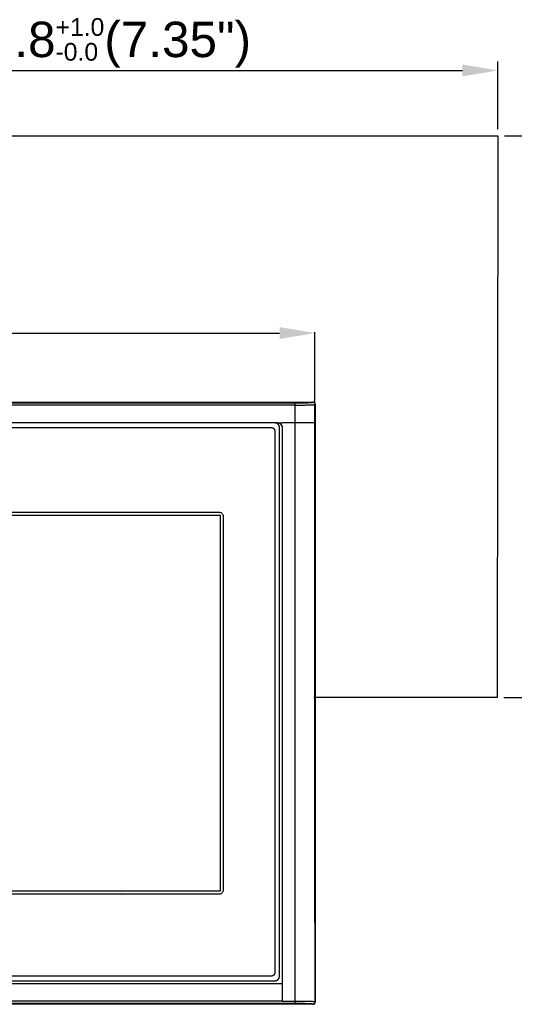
# Model space of a CAD drawing. Extents: x 0 to 841, y 0 to 594.
# Tile 14 of 102: x 229 to 341, y 240 to 463. Entities that reach past the tile are written whole.
import ezdxf

# ---------------------------------------------------------------- set-up
doc = ezdxf.new("R2010")
doc.units = 0
doc.header["$LTSCALE"] = 46.255
doc.header["$MEASUREMENT"] = 0
doc.header["$PDMODE"] = 3
doc.header["$PDSIZE"] = 0.3125
doc.layers.get('0').update_dxf_attribs({"linetype": 'CONTINUOUS'})
doc.layers.get('Defpoints').update_dxf_attribs({"linetype": 'CONTINUOUS'})
doc.layers.add('5_ALL_CURVES', color=7, linetype='CONTINUOUS')
doc.layers.add('7_ALL_FEATURES', color=7, linetype='CONTINUOUS')
doc.layers.add('AM_5', color=3, linetype='CONTINUOUS', lineweight=15)
doc.styles.add('TEXTSTYLE_2', font='arial.ttf')
doc.dimstyles.get("Standard").update_dxf_attribs({"dimtxt": 0.18, "dimasz": 0.18, "dimexe": 0.18, "dimexo": 0.0625, "dimgap": 0.09, "dimtad": 0, "dimtih": 1, "dimtoh": 1, "dimdec": 4, "dimzin": 0, "dimdsep": 46, "dimtxsty": 'Standard', "dimcen": 0.09, "dimadec": 0, "dimazin": 0, "dimtfac": 1, "dimtdec": 4, "dimtofl": 0, "dimtmove": 0, "dimatfit": 3, "dimfxl": 0, "dimtolj": 1, "dimtzin": 0, "dimarcsym": 0})
doc.dimstyles.new('Standard$0', dxfattribs={"dimtxt": 0.18, "dimasz": 0.18, "dimexe": 0.18, "dimexo": 0.0625, "dimgap": 0.09, "dimtad": 0, "dimtih": 1, "dimtoh": 1, "dimdec": 4, "dimzin": 0, "dimdsep": 46, "dimtxsty": 'Standard', "dimcen": 0.09, "dimadec": 0, "dimazin": 0, "dimtfac": 1, "dimtdec": 4, "dimtofl": 0, "dimtmove": 0, "dimatfit": 3, "dimfxl": 0, "dimtolj": 1, "dimtzin": 0, "dimarcsym": 0})

# ---------------------------------------------------------------- blocks, each defined once
blk = doc.blocks.new('*D8')
at = {"color": 0, "linetype": 'Continuous', "lineweight": -2}
for p, q in [((99.75, 371.71), (99.75, 392.12)), ((107.75, 391.94), (287.63, 391.94)), ((295.63, 371.71), (295.63, 392.12))]:
    blk.add_line(p, q, dxfattribs=at)
at = {"color": 0, "linetype": 'Continuous'}
for points in [[(107.75, 393.28), (107.75, 390.61), (99.75, 391.94)], [(287.63, 393.28), (287.63, 390.61), (295.63, 391.94)]]:
    blk.add_solid(points, dxfattribs=at)
at = {"layer": 'Defpoints', "color": 0, "linetype": 'Continuous'}
for p in [(295.63, 391.94), (99.75, 371.65), (295.63, 371.65)]:
    blk.add_point(p, dxfattribs=at)
at = {"color": 0, "linetype": 'Continuous', "insert": (195.77, 398.77), "char_height": 8, "attachment_point": 5, "style": 'TEXTSTYLE_2'}
blk.add_mtext('\\A1;196(7.72")', dxfattribs=at)
blk = doc.blocks.new('_FILLED')
at = {"color": 0, "linetype": 'ByBlock'}
blk.add_solid([(0, 0), (-1, 0.167), (-1, -0.167)], dxfattribs=at)
blk = doc.blocks.new('*D16')
at = {"layer": 'AM_5', "color": 0, "linetype": 'ByBlock', "lineweight": -2}
for p, q in [((150.17, 437.97), (150.17, 453.22)), ((158.17, 451.22), (328.97, 451.22)), ((336.97, 437.97), (336.97, 453.22))]:
    blk.add_line(p, q, dxfattribs=at)
at = {"layer": 'Defpoints', "color": 0}
for p in [(336.97, 451.22), (150.17, 436.47), (336.97, 436.47)]:
    blk.add_point(p, dxfattribs=at)
at = {"layer": 'AM_5', "color": 0, "lineweight": -2, "xscale": 8, "yscale": 8, "zscale": 8, "rotation": 180}
blk.add_blockref('_FILLED', (150.17, 451.22), dxfattribs=at)
at = {"layer": 'AM_5', "color": 0, "lineweight": -2, "xscale": 8, "yscale": 8, "zscale": 8}
blk.add_blockref('_FILLED', (336.97, 451.22), dxfattribs=at)
at = {"layer": 'AM_5', "color": 0, "insert": (245.1, 457.43), "char_height": 8, "attachment_point": 5, "style": 'TEXTSTYLE_2'}
blk.add_mtext('\\A1;186.8{\\H4.000000;\\S+1.0^ -0.0;}(7.35")', dxfattribs=at)
blk = doc.blocks.new('*D17')
at = {"layer": 'AM_5', "color": 0, "linetype": 'ByBlock', "lineweight": -2}
for p, q in [((338.47, 436.47), (347.89, 436.47)), ((345.89, 428.47), (345.89, 317.67)), ((338.34, 309.67), (347.89, 309.67))]:
    blk.add_line(p, q, dxfattribs=at)
at = {"layer": 'Defpoints', "color": 0}
for p in [(336.97, 436.47), (336.84, 309.67), (345.89, 309.67)]:
    blk.add_point(p, dxfattribs=at)
at = {"layer": 'AM_5', "color": 0, "lineweight": -2, "xscale": 8, "yscale": 8, "zscale": 8}
for p, rotation in [((345.89, 436.47), 90), ((345.89, 309.67), 270)]:
    blk.add_blockref('_FILLED', p, dxfattribs=dict(at, rotation=rotation))
at = {"layer": 'AM_5', "color": 0, "insert": (353.5, 375.06), "char_height": 8, "attachment_point": 5, "rotation": 270, "style": 'TEXTSTYLE_2'}
blk.add_mtext('\\A1;{\\fArial|b0|i0|c136|p34;126.8{\\H4.000000;\\S+1.0^ -0.0;}}(4.99")', dxfattribs=at)

msp = doc.modelspace()

# ---------------------------------------------------------------- linework, layer by layer
for p, q in [((150.16712, 436.47456), (336.96712, 436.47456)), ((336.96712, 436.47456), (336.84451, 309.67462))]:
    msp.add_line(p, q)
at = {"color": 7, "linetype": 'Continuous'}
msp.add_line((336.84451, 309.67462), (295.40385, 309.66792), dxfattribs=at)
at = {"layer": '5_ALL_CURVES', "color": 7, "linetype": 'Continuous'}
for p, q in [((286.61895, 371.64217), (108.15565, 371.64217)), ((109.14035, 370.64217), (285.63425, 370.64217)), ((286.58735, 369.68917), (286.58735, 247.69517)), ((287.58735, 246.71057), (287.58735, 370.67377)), ((121.14725, 350.85217), (274.22725, 350.85217)), ((274.22725, 350.85217), (274.22725, 265.93217)), ((274.22725, 265.93217), (121.14725, 265.93217)), ((251.45385, 265.38591), (251.59759, 265.24217)), ((285.63425, 246.74217), (109.14035, 246.74217)), ((108.15565, 245.74217), (286.61895, 245.74217))]:
    msp.add_line(p, q, dxfattribs=at)
for points in [[(286.98845, 371.56652), (286.97297, 371.57281), (286.9574, 371.57885), (286.94174, 371.58462), (286.92601, 371.59012), (286.9102, 371.59536), (286.89431, 371.60033), (286.87837, 371.60504), (286.86236, 371.60947), (286.84631, 371.61362), (286.8302, 371.61751), (286.81405, 371.62111), (286.79787, 371.62444), (286.78165, 371.62749), (286.76541, 371.63025), (286.74915, 371.63273), (286.73287, 371.63493), (286.71658, 371.63684), (286.70029, 371.63846), (286.684, 371.63979), (286.66771, 371.64083), (286.65144, 371.64157), (286.63518, 371.64202), (286.61895, 371.64217)], [(287.51305, 371.04), (287.50425, 371.06071), (287.49498, 371.08123), (287.48524, 371.10155), (287.47505, 371.12166), (287.46441, 371.14155), (287.45332, 371.16119), (287.44178, 371.18058), (287.42981, 371.19971), (287.41739, 371.21856), (287.40455, 371.23712), (287.39128, 371.25537), (287.37758, 371.2733), (287.36347, 371.2909), (287.34894, 371.30816), (287.334, 371.32506), (287.31866, 371.34158), (287.30291, 371.35773), (287.28692, 371.37333), (287.27055, 371.38854), (287.25381, 371.40335), (287.23673, 371.41776), (287.2193, 371.43176), (287.20155, 371.44535), (287.18349, 371.45852), (287.16512, 371.47128), (287.14647, 371.48361), (287.12755, 371.49551), (287.10836, 371.50699), (287.08892, 371.51802), (287.06925, 371.52862), (287.04935, 371.53877), (287.02924, 371.54847), (287.00894, 371.55773), (286.98845, 371.56652)], [(285.63425, 370.64217), (285.66345, 370.64168), (285.69271, 370.64021), (285.722, 370.63779), (285.75128, 370.63441), (285.78053, 370.63009), (285.80971, 370.62485), (285.83878, 370.61868), (285.86772, 370.6116), (285.89649, 370.60362), (285.92505, 370.59476), (285.95339, 370.58501), (285.98146, 370.5744), (286.00923, 370.56293), (286.03667, 370.55061), (286.06375, 370.53746), (286.09043, 370.52348), (286.11669, 370.50869), (286.14248, 370.49309), (286.16778, 370.4767), (286.19256, 370.45952), (286.21678, 370.44157), (286.2404, 370.42285), (286.2634, 370.40339), (286.28575, 370.38318), (286.30741, 370.36224), (286.32835, 370.34059), (286.34855, 370.31824), (286.36802, 370.29524), (286.38673, 370.27162), (286.40469, 370.24741), (286.42186, 370.22264), (286.43826, 370.19734), (286.45386, 370.17155), (286.46865, 370.1453), (286.48263, 370.11862), (286.49578, 370.09155), (286.5081, 370.06411), (286.51957, 370.03634), (286.53018, 370.00827), (286.53993, 369.97994), (286.5488, 369.95137), (286.55678, 369.92261), (286.56385, 369.89368), (286.57002, 369.86461), (286.57527, 369.83543), (286.57959, 369.80619), (286.58297, 369.77691), (286.58539, 369.74762), (286.58686, 369.71836), (286.58735, 369.68917)], [(287.54818, 370.94021), (287.54566, 370.94864), (287.54307, 370.95705), (287.5404, 370.96545), (287.53766, 370.97382), (287.53484, 370.98217), (287.53195, 370.9905), (287.52899, 370.99881), (287.52595, 371.0071), (287.52283, 371.01536), (287.51965, 371.0236), (287.51639, 371.03182), (287.51305, 371.04)], [(287.58735, 370.67377), (287.58724, 370.68711), (287.58694, 370.70047), (287.58644, 370.71384), (287.58574, 370.72722), (287.58484, 370.74061), (287.58374, 370.754), (287.58244, 370.76739), (287.58096, 370.78078), (287.57927, 370.79417), (287.57739, 370.80755), (287.57532, 370.82091), (287.57306, 370.83427), (287.57061, 370.8476), (287.56796, 370.86092), (287.56513, 370.87421), (287.56211, 370.88747), (287.55891, 370.90071), (287.55552, 370.91391), (287.55194, 370.92708), (287.54818, 370.94021)], [(286.58735, 247.69517), (286.58686, 247.66597), (286.58539, 247.63671), (286.58297, 247.60742), (286.57959, 247.57814), (286.57527, 247.5489), (286.57002, 247.51973), (286.56385, 247.49066), (286.55678, 247.46172), (286.5488, 247.43296), (286.53993, 247.40439), (286.53018, 247.37606), (286.51957, 247.34799), (286.5081, 247.32022), (286.49578, 247.29279), (286.48263, 247.26571), (286.46865, 247.23903), (286.45386, 247.21278), (286.43826, 247.18699), (286.42186, 247.16169), (286.40469, 247.13692), (286.38673, 247.11271), (286.36802, 247.08909), (286.34855, 247.06609), (286.32835, 247.04375), (286.30741, 247.02209), (286.28575, 247.00115), (286.2634, 246.98094), (286.2404, 246.96148), (286.21678, 246.94276), (286.19256, 246.92481), (286.16778, 246.90764), (286.14248, 246.89124), (286.11669, 246.87564), (286.09043, 246.86085), (286.06375, 246.84687), (286.03667, 246.83372), (286.00923, 246.8214), (285.98146, 246.80993), (285.95339, 246.79932), (285.92505, 246.78957), (285.89649, 246.78071), (285.86772, 246.77273), (285.83878, 246.76565), (285.80971, 246.75948), (285.78053, 246.75424), (285.75128, 246.74992), (285.722, 246.74654), (285.69271, 246.74412), (285.66345, 246.74266), (285.63425, 246.74217)], [(286.61895, 245.74217), (286.63503, 245.74231), (286.65114, 245.74275), (286.66726, 245.74348), (286.6834, 245.7445), (286.69954, 245.7458), (286.71568, 245.74739), (286.73182, 245.74927), (286.74795, 245.75143), (286.76406, 245.75386), (286.78016, 245.75658), (286.79623, 245.75957), (286.81227, 245.76284), (286.82827, 245.76638), (286.84423, 245.77019), (286.86015, 245.77427), (286.87602, 245.77863), (286.89182, 245.78324), (286.90757, 245.78813), (286.92325, 245.79327), (286.93885, 245.79868), (286.95438, 245.80435), (286.96983, 245.81027), (286.98518, 245.81646)], [(286.98518, 245.81646), (287.00589, 245.82526), (287.02641, 245.83453), (287.04673, 245.84427), (287.06684, 245.85446), (287.08673, 245.8651), (287.10637, 245.87619), (287.12576, 245.88773), (287.14489, 245.89971), (287.16374, 245.91212), (287.1823, 245.92496), (287.20055, 245.93823), (287.21848, 245.95193), (287.23608, 245.96604), (287.25334, 245.98057), (287.27024, 245.99551), (287.28677, 246.01086), (287.30291, 246.0266), (287.31851, 246.0426), (287.33372, 246.05896), (287.34853, 246.0757), (287.36294, 246.09278), (287.37694, 246.11021), (287.39053, 246.12796), (287.4037, 246.14602), (287.41646, 246.16439), (287.42879, 246.18304), (287.44069, 246.20197), (287.45217, 246.22115), (287.4632, 246.24059), (287.4738, 246.26026), (287.48395, 246.28016), (287.49365, 246.30027), (287.50291, 246.32057), (287.5117, 246.34106)], [(287.5117, 246.34106), (287.51799, 246.35654), (287.52403, 246.37211), (287.5298, 246.38777), (287.5353, 246.4035), (287.54054, 246.41932), (287.54551, 246.4352), (287.55022, 246.45114), (287.55465, 246.46715), (287.5588, 246.48321), (287.56269, 246.49931), (287.56629, 246.51546), (287.56962, 246.53164), (287.57267, 246.54786), (287.57543, 246.5641), (287.57791, 246.58036), (287.58011, 246.59664), (287.58202, 246.61293), (287.58364, 246.62922), (287.58497, 246.64552), (287.58601, 246.6618), (287.58675, 246.67808), (287.5872, 246.69433), (287.58735, 246.71057)]]:
    msp.add_lwpolyline(points, dxfattribs=at)
at = {"layer": '7_ALL_FEATURES', "color": 7, "linetype": 'Continuous'}
for p, q in [((100.20562, 376.3741), (295.16887, 376.3741)), ((104.24511, 376.18019), (291.12938, 376.18019)), ((291.12938, 375.6731), (104.24511, 375.6731)), ((291.12938, 240.58424), (291.12938, 376.18019)), ((295.16887, 376.3741), (295.12938, 376.3346)), ((295.12938, 376.31988), (295.12938, 376.3346)), ((295.62938, 375.83461), (295.66918, 375.8744)), ((295.62938, 276.71606), (295.62938, 375.81957)), ((295.66918, 375.8744), (295.66918, 240.90993)), ((287.18725, 371.64217), (108.15565, 371.64217)), ((287.18732, 371.68514), (108.18725, 371.68514)), ((286.74736, 371.63211), (286.61895, 371.64217)), ((287.18725, 371.68514), (287.18725, 371.64217)), ((291.12938, 371.64217), (288.18725, 371.68515)), ((294.69947, 371.646), (293.86881, 371.64419)), ((295.16531, 371.64762), (294.69947, 371.646)), ((295.47605, 371.64942), (295.16531, 371.64762)), ((295.59088, 371.65067), (295.47605, 371.64942)), ((287.58735, 246.71057), (287.58735, 370.67377)), ((288.18725, 370.68355), (288.18725, 241.07091)), ((121.48725, 351.54217), (273.88725, 351.54217)), ((274.88725, 350.54217), (274.88725, 266.24217)), ((295.63481, 240.94491), (295.62938, 276.71606)), ((273.88725, 265.24217), (121.48725, 265.24217)), ((107.18725, 245.14217), (288.18725, 245.14217)), ((108.15565, 245.74217), (286.61895, 245.74217)), ((295.16887, 240.41024), (100.20593, 240.41024)), ((291.12938, 240.58424), (104.24511, 240.58424)), ((288.18725, 241.11577), (107.17422, 241.11577)), ((288.18725, 241.08168), (291.12938, 241.08168)), ((295.63481, 240.94491), (295.63642, 240.94299))]:
    msp.add_line(p, q, dxfattribs=at)
for points in [[(291.12938, 376.18019), (291.48105, 376.18074), (291.82523, 376.18232), (292.16192, 376.18492), (292.49364, 376.18858), (292.81787, 376.19326), (293.12709, 376.19886), (293.42097, 376.2054), (293.69985, 376.21286), (293.95725, 376.22108), (294.19265, 376.23007), (294.40657, 376.23981), (294.59412, 376.25007), (294.75464, 376.26087), (294.88878, 376.2722), (294.99362, 376.28379), (295.06818, 376.29556), (295.11343, 376.30759), (295.12938, 376.31988)], [(291.12938, 375.68049), (291.52166, 375.68105), (291.91095, 375.68263), (292.29428, 375.68523), (292.66879, 375.68888), (293.03157, 375.69356), (293.37972, 375.69912), (293.71044, 375.7056), (294.02143, 375.71296), (294.3106, 375.72109), (294.57583, 375.72999), (294.81495, 375.73966), (295.02602, 375.74986), (295.20741, 375.76061), (295.35776, 375.77189), (295.47591, 375.78345), (295.56095, 375.79521), (295.61224, 375.80725), (295.62938, 375.81957)], [(295.62938, 375.83521), (295.62504, 375.90032), (295.61224, 375.96431), (295.59122, 376.0261), (295.56231, 376.08464), (295.52601, 376.13892), (295.48295, 376.18802), (295.43387, 376.23108), (295.3796, 376.26738), (295.321, 376.29634), (295.25905, 376.31743), (295.19481, 376.33027), (295.12938, 376.3346)], [(295.62938, 375.82018), (295.62508, 375.88556), (295.61228, 375.94976), (295.59121, 376.01167), (295.56228, 376.07023), (295.52599, 376.12447), (295.48293, 376.17352), (295.43385, 376.21655), (295.37958, 376.25282), (295.32099, 376.28173), (295.25904, 376.30279), (295.1948, 376.31558), (295.12938, 376.31988)], [(295.6238, 376.08329), (295.60151, 376.12609), (295.57431, 376.16784), (295.54195, 376.20795), (295.50415, 376.24585), (295.46092, 376.28066), (295.41235, 376.31143), (295.35837, 376.33728), (295.29928, 376.35712), (295.23583, 376.36977), (295.16889, 376.37412)], [(295.66857, 375.87441), (295.66736, 375.914), (295.66269, 375.95505), (295.65415, 375.99723), (295.64129, 376.04014), (295.6238, 376.08329)], [(287.51235, 371.0417), (287.45644, 371.15484), (287.3856, 371.2622), (287.30291, 371.35773), (287.20738, 371.44042), (287.10002, 371.51126), (286.98688, 371.56717), (286.87001, 371.60711), (286.74736, 371.63211)], [(287.18725, 371.68515), (287.32115, 371.67542), (287.44862, 371.65005), (287.56964, 371.60903), (287.68604, 371.55115), (287.79601, 371.47763), (287.89403, 371.39211), (287.97953, 371.29396), (288.05308, 371.18381), (288.111, 371.06714), (288.15205, 370.94579), (288.17747, 370.81793), (288.18725, 370.68355)], [(287.89407, 371.34915), (287.7957, 371.43547), (287.68694, 371.50819), (287.56965, 371.56606), (287.44585, 371.6081), (287.31765, 371.63361), (287.18725, 371.64217)], [(287.18732, 371.68514), (287.29822, 371.66604), (287.40921, 371.65172), (287.52031, 371.64217), (287.63156, 371.63739), (287.74292, 371.63739), (287.85419, 371.64217), (287.9653, 371.65172), (288.07632, 371.66605), (288.18725, 371.68515)], [(288.15312, 370.90015), (288.11103, 371.02424), (288.05311, 371.14176), (287.98037, 371.25069), (287.89407, 371.34915)], [(292.57586, 371.64269), (291.42369, 371.64219), (291.12938, 371.64217)], [(293.86881, 371.64419), (292.85146, 371.64291), (292.57586, 371.64269)], [(295.62938, 371.65195), (295.61975, 371.65131), (295.59088, 371.65067)], [(287.58735, 370.67377), (287.57729, 370.80218), (287.55229, 370.92483), (287.51235, 371.0417)], [(273.88725, 351.54217), (274.01982, 351.53178), (274.14644, 351.50597), (274.26713, 351.46473), (274.38396, 351.40699), (274.49484, 351.33382), (274.5935, 351.24842), (274.6789, 351.14976), (274.75207, 351.03888), (274.80981, 350.92205), (274.85105, 350.80136), (274.87686, 350.67474), (274.88725, 350.54217)], [(274.88725, 266.24217), (274.87686, 266.10959), (274.85105, 265.98297), (274.80981, 265.86229), (274.75207, 265.74546), (274.6789, 265.63457), (274.5935, 265.53592), (274.49484, 265.45052), (274.38396, 265.37734), (274.26713, 265.3196), (274.14644, 265.27836), (274.01982, 265.25255), (273.88725, 265.24217)], [(286.61895, 245.74217), (286.74736, 245.75222), (286.87001, 245.77722), (286.98688, 245.81716), (287.10002, 245.87307), (287.20738, 245.94391), (287.30291, 246.0266), (287.3856, 246.12213), (287.45644, 246.22949), (287.51235, 246.34263), (287.55229, 246.45951), (287.57729, 246.58215), (287.58735, 246.71057)], [(295.42752, 240.98453), (295.27781, 240.99807), (295.08835, 241.01045), (294.86079, 241.02176), (294.59749, 241.03222), (294.301, 241.04203), (293.97404, 241.05102), (293.61989, 241.05892), (293.24198, 241.0657), (292.84388, 241.07141), (292.42954, 241.07588), (292.00296, 241.07903), (291.56819, 241.08095), (291.12938, 241.08163)], [(295.13419, 240.44344), (295.11809, 240.45594), (295.07251, 240.46817), (294.99746, 240.48011), (294.89183, 240.49187), (294.75674, 240.50335), (294.59543, 240.51426), (294.4075, 240.52458), (294.19336, 240.53433), (293.95751, 240.54333), (293.69925, 240.55157), (293.41927, 240.55906), (293.12416, 240.56563), (292.81311, 240.57124), (292.48693, 240.57592), (292.15457, 240.57957), (291.81902, 240.58216), (291.47729, 240.58372), (291.12938, 240.58424)], [(295.63434, 240.94329), (295.62671, 240.85636), (295.6041, 240.77214), (295.56723, 240.69319), (295.51728, 240.62192), (295.45579, 240.56043), (295.3845, 240.51049), (295.3055, 240.47363), (295.22121, 240.45103), (295.13419, 240.44344)], [(295.14972, 240.42849), (295.14576, 240.43223), (295.14187, 240.43596), (295.13802, 240.4397), (295.13419, 240.44344)], [(295.16887, 240.41024), (295.1652, 240.41381), (295.16146, 240.41741), (295.15764, 240.42106), (295.14972, 240.42849)], [(295.16959, 240.41022), (295.23498, 240.41443), (295.29917, 240.42716), (295.36107, 240.44816), (295.41964, 240.47705), (295.47389, 240.51331), (295.52297, 240.55633), (295.5661, 240.60548), (295.60245, 240.65985), (295.63124, 240.71816), (295.65209, 240.77923), (295.66483, 240.84212), (295.66941, 240.90577)], [(295.60377, 240.95411), (295.53643, 240.96988), (295.42752, 240.98453)], [(295.60377, 240.95411), (295.60694, 240.94382), (295.61009, 240.93455), (295.61319, 240.9263), (295.6162, 240.91931), (295.61905, 240.91333), (295.62162, 240.90762), (295.62385, 240.90199), (295.62575, 240.89663), (295.62728, 240.89138), (295.62843, 240.88618), (295.62914, 240.88109), (295.62938, 240.87611)]]:
    msp.add_lwpolyline(points, dxfattribs=at)

# ---------------------------------------------------------------- dimensions: what is measured, and where the dimension line sits
at = {"color": 7, "linetype": 'Continuous'}
dim = msp.add_linear_dim(base=(295.62938, 391.94222), p1=(99.74708, 371.65224), p2=(295.62938, 371.65195), dimstyle='Standard', override={"dimtxt": 8, "dimasz": 8, "dimdec": 0, "dimpost": '<>(7.72")', "dimtxsty": 'TEXTSTYLE_2', "dimtmove": 2}, dxfattribs=at)
dim.commit()
dim.dimension.update_dxf_attribs({"geometry": '*D8', "text_midpoint": (195.76542, 398.77191), "dimtype": 160})
at = {"layer": 'AM_5', "color": 7}
dim = msp.add_linear_dim(base=(336.96712, 451.22461), p1=(150.16712, 436.47456), p2=(336.96712, 436.47456), text='<>(7.35")', dimstyle='Standard$0', override={"dimtxt": 8, "dimasz": 8, "dimexe": 2, "dimexo": 1.5, "dimdec": 1, "dimtxsty": 'TEXTSTYLE_2', "dimblk": '_FILLED', "dimcen": 7.569, "dimtol": 1, "dimtp": 1, "dimtfac": 0.5, "dimtdec": 1, "dimtmove": 2, "dimldrblk": '_FILLED', "dimarcsym": 1}, dxfattribs=at)
dim.commit()
dim.dimension.update_dxf_attribs({"geometry": '*D16', "text_midpoint": (245.09768, 457.43167), "dimtype": 160})
dim = msp.add_linear_dim(base=(345.88959, 309.67462), p1=(336.96712, 436.47456), p2=(336.84451, 309.67462), angle=90, text='{\\fArial|b0|i0|c136|p34;<>}(4.99")', dimstyle='Standard$0', override={"dimtxt": 8, "dimasz": 8, "dimexe": 2, "dimexo": 1.5, "dimdec": 1, "dimtxsty": 'TEXTSTYLE_2', "dimblk": '_FILLED', "dimcen": 7.569, "dimtol": 1, "dimtp": 1, "dimtfac": 0.5, "dimtdec": 1, "dimtmove": 2, "dimldrblk": '_FILLED', "dimarcsym": 1}, dxfattribs=at)
dim.commit()
dim.dimension.update_dxf_attribs({"geometry": '*D17', "text_midpoint": (353.49785, 375.06027), "dimtype": 160, "text_rotation": 270})

doc.saveas('drawing.dxf')
